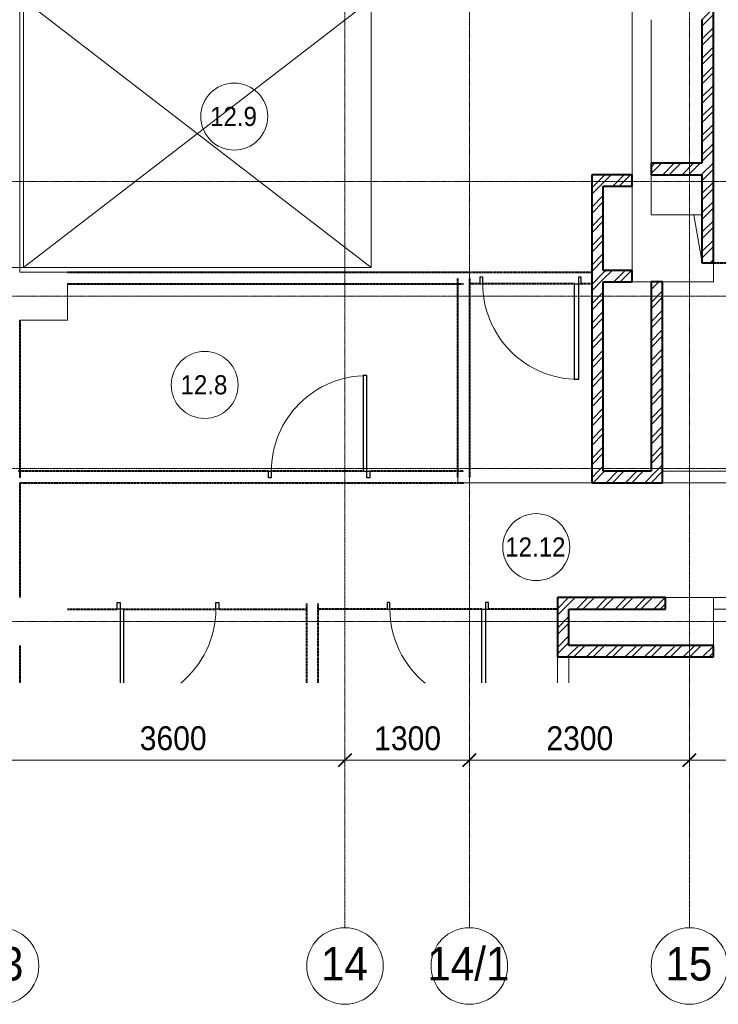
# Model space of a CAD drawing. Header units: millimetres. Extents: x 5617 to 98323, y 7718 to 171671.
# Tile 3 of 33: x 27578 to 34880, y 32499 to 42790. Entities that reach past the tile are written whole.
import ezdxf

# ---------------------------------------------------------------- set-up
doc = ezdxf.new("R2010")
doc.units = ezdxf.units.MM
for name, pattern in [('ADSK_Линия сетки', [25, 20, -2.5, 0, -2.5]), ('Линия сетки', [25, 20, -2.5, 0, -2.5]), ('Штрих_3_1_5_', [4.5, 3, -1.5]), ('Штриховая_ш3 п1_5', [4.5, 3, -1.5])]:
    doc.linetypes.add(name, pattern=pattern)
doc.layers.add('_Разделитель помещений_', color=4, linetype='Штриховая_ш3 п1_5', lineweight=40, true_color=0x00ffff)
for name, color, linetype, lineweight in [('Двери', 7, 'Continuous', 18), ('Каркас_Импост', 7, 'Continuous', 30), ('Марки помещений', 7, 'Continuous', 20), ('Оси', 7, 'Continuous', 9), ('Панель', 7, 'Continuous', 18), ('Перекрытия', 7, 'Continuous', 18), ('Проем', 7, 'Continuous', 18), ('Размеры', 7, 'Continuous', 9), ('Размеры-100', 7, 'Continuous', 9), ('Стены', 7, 'Continuous', 18), ('Стены разрез', 7, 'Continuous', 40)]:
    doc.layers.add(name, color=color, linetype=linetype, lineweight=lineweight)
doc.styles.add('Arial', font='arial.ttf', dxfattribs={"width": 0.9, "height": 250})
doc.styles.add('Arial_1', font='arial.ttf', dxfattribs={"width": 0.9, "height": 350})
doc.styles.add('Arial_3', font='arial.ttf', dxfattribs={"width": 0.9, "height": 200})
doc.dimstyles.new('Основной_2_5_мм', dxfattribs={"dimscale": 304.8, "dimtxt": 255.06485, "dimasz": 0.463911, "dimexe": 0.492126, "dimexo": 0.492126, "dimgap": 0.098425, "dimtad": 1, "dimdec": 0, "dimdsep": 46, "dimtxsty": 'Arial', "dimblk1": 'OBLIQUE', "dimblk2": 'OBLIQUE', "dimsah": 1, "dimcen": 0.09, "dimdle": 0.492126, "dimazin": 2, "dimtfac": 1, "dimtdec": 4, "dimtix": 1, "dimtmove": 0, "dimatfit": 3, "dimfxl": 1, "dimtvp": 1, "dimtolj": 1, "dimtzin": 0, "dimlwd": 20, "dimlwe": 20, "dimarcsym": 2})
pattern_1 = [(45, (0, 0), (-101.02788, 101.02788), []), (45, (67.35, 0), (-101.02788, 101.02788), [])]

# ---------------------------------------------------------------- blocks, each defined once
blk = doc.blocks.new('A_DOR_Door - Вн_1_Одинарная_1100x2100-2983685-МКСС_К2_L01_-1_000_ - зависимый 1')
at = {"layer": 'Двери', "color": 254, "lineweight": 30, "true_color": 0xcccccc}
for p, q in [((-530, 10), (-500, 10)), ((-530, -60), (-530, 10)), ((-500, 10), (-500, -60)), ((500, -60), (500, 10)), ((500, 10), (530, 10)), ((530, 10), (530, -60)), ((-500, -60), (-530, -60)), ((-500, -60), (-500, -1060)), ((-460, -60), (-500, -60)), ((-500, -60), (-500, -1060)), ((-460, -1060), (-460, -60)), ((530, -60), (500, -60)), ((-500, -1060), (-460, -1060))]:
    blk.add_line(p, q, dxfattribs=at)
at = {"layer": 'Двери', "color": 254, "lineweight": 9, "true_color": 0xe5e5e5}
blk.add_arc((-500, -60), 1000, 270, 0, dxfattribs=at)
blk = doc.blocks.new('A_DOR_Door - Вн_1_Одинарная_1100x2100-V1-МКСС_К2_L01_-1_000_ - зависимый 1')
at = {"layer": 'Двери', "color": 254, "lineweight": 30, "true_color": 0xcccccc}
for p, q in [((-530, 10), (-500, 10)), ((-530, -60), (-530, 10)), ((-500, 10), (-500, -60)), ((500, -60), (500, 10)), ((500, 10), (530, 10)), ((530, 10), (530, -60)), ((-500, -60), (-530, -60)), ((-500, -60), (-500, -832)), ((-460, -60), (-500, -60)), ((-500, -60), (-500, -832)), ((-460, -832), (-460, -60)), ((530, -60), (500, -60))]:
    blk.add_line(p, q, dxfattribs=at)
at = {"layer": 'Двери', "color": 254, "lineweight": 9, "true_color": 0xe5e5e5}
blk.add_arc((-500, -60), 1000, 309.3227, 0, dxfattribs=at)
blk = doc.blocks.new('A_DOR_Door - Вн_1_Одинарная_1100x2100-2983686-МКСС_К2_L01_-1_000_ - зависимый 1')
at = {"layer": 'Двери', "color": 254, "lineweight": 30, "true_color": 0xcccccc}
for p, q in [((-500, 60), (-500, 832)), ((-500, 60), (-500, 832)), ((-460, 832), (-460, 60)), ((-530, 60), (-530, -10)), ((-500, 60), (-530, 60)), ((-460, 60), (-500, 60)), ((-500, -10), (-500, 60)), ((530, 60), (500, 60)), ((500, 60), (500, -10)), ((530, -10), (530, 60)), ((-530, -10), (-500, -10)), ((500, -10), (530, -10))]:
    blk.add_line(p, q, dxfattribs=at)
at = {"layer": 'Двери', "color": 254, "lineweight": 9, "true_color": 0xe5e5e5}
blk.add_arc((-500, 60), 1000, 0, 50.6773, dxfattribs=at)
blk = doc.blocks.new('A_DOR_Door - Вн_1_Одинарная_1100x2100-2983684-МКСС_К2_L01_-1_000_ - зависимый 1')
at = {"layer": 'Двери', "color": 254, "lineweight": 30, "true_color": 0xcccccc}
for p, q in [((-500, 60), (-500, 1060)), ((-500, 1060), (-460, 1060)), ((-500, 60), (-500, 1060)), ((-460, 1060), (-460, 60)), ((-530, 60), (-530, -10)), ((-500, 60), (-530, 60)), ((-460, 60), (-500, 60)), ((-500, -10), (-500, 60)), ((530, 60), (500, 60)), ((500, 60), (500, -10)), ((530, -10), (530, 60)), ((-530, -10), (-500, -10)), ((500, -10), (530, -10))]:
    blk.add_line(p, q, dxfattribs=at)
at = {"layer": 'Двери', "color": 254, "lineweight": 9, "true_color": 0xe5e5e5}
blk.add_arc((-500, 60), 1000, 360, 90, dxfattribs=at)
blk = doc.blocks.new('135_SLK_K2_AR_rvt-1-МКСС_К2_L01_-1_000_ - зависимый 1')
at = {"layer": 'Стены разрез', "lineweight": 9, "true_color": 0xcccccc}
h = blk.add_hatch(dxfattribs=at)
h.set_pattern_fill('FP_2', color=254, style=0, pattern_type=2)
h.set_pattern_definition(pattern_1)
h.paths.add_polyline_path([(65000, 40250), (65000, 46070), (64880, 46070), (64880, 40250)])
h = blk.add_hatch(dxfattribs=at)
h.set_pattern_fill('FP_2', color=254, style=0, pattern_type=2)
h.set_pattern_definition(pattern_1)
h.paths.add_polyline_path([(64880, 41170), (64880, 41290), (64350, 41290), (64350, 41170)])
h = blk.add_hatch(dxfattribs=at)
h.set_pattern_fill('FP_2', color=254, style=0, pattern_type=2)
h.set_pattern_definition(pattern_1)
h.paths.add_polyline_path([(64150, 41050), (64150, 41170), (63730, 41170), (63730, 41050), (63850, 41050)])
h = blk.add_hatch(dxfattribs=at)
h.set_pattern_fill('FP_2', color=254, style=0, pattern_type=2)
h.set_pattern_definition(pattern_1)
h.paths.add_polyline_path([(63850, 38070), (63850, 41050), (63730, 41050), (63730, 38070)])
h = blk.add_hatch(dxfattribs=at)
h.set_pattern_fill('FP_2', color=254, style=0, pattern_type=2)
h.set_pattern_definition(pattern_1)
h.paths.add_polyline_path([(64150, 40050), (64150, 40170), (63850, 40170), (63850, 40050)])
h = blk.add_hatch(dxfattribs=at)
h.set_pattern_fill('FP_2', color=254, style=0, pattern_type=2)
h.set_pattern_definition(pattern_1)
h.paths.add_polyline_path([(64470, 38070), (64470, 40050), (64350, 40050), (64350, 38070)])
h = blk.add_hatch(dxfattribs=at)
h.set_pattern_fill('FP_2', color=254, style=0, pattern_type=2)
h.set_pattern_definition(pattern_1)
h.paths.add_polyline_path([(64470, 37950), (64470, 38070), (63730, 38070), (63730, 37950)])
h = blk.add_hatch(dxfattribs=at)
h.set_pattern_fill('FP_2', color=254, style=0, pattern_type=2)
h.set_pattern_definition(pattern_1)
h.paths.add_polyline_path([(63370, 36130), (63490, 36130), (63490, 36750), (63370, 36750)])
h = blk.add_hatch(dxfattribs=at)
h.set_pattern_fill('FP_2', color=254, style=0, pattern_type=2)
h.set_pattern_definition(pattern_1)
h.paths.add_polyline_path([(64500, 36630), (64500, 36750), (63490, 36750), (63490, 36630)])
h = blk.add_hatch(dxfattribs=at)
h.set_pattern_fill('FP_2', color=254, style=0, pattern_type=2)
h.set_pattern_definition(pattern_1)
h.paths.add_polyline_path([(65000, 36130), (65000, 36250), (63490, 36250), (63490, 36130)])
at = {"color": 254, "lineweight": 18, "true_color": 0xcccccc}
blk.add_line((64797, 40750), (64880, 40270), dxfattribs=at)
at = {"layer": '_Разделитель помещений_', "color": 7, "linetype": 'Штрих_3_1_5_', "true_color": 0xccffff}
for p, q in [((65000, 40250), (67550, 40250)), ((58250, 40150), (63730, 40150)), ((62330, 38010), (62330, 40090)), ((62450, 40090), (62450, 38010)), ((58250, 40030), (62390, 40030)), ((62560, 40030), (62450, 40030)), ((63550, 40030), (62590, 40030)), ((63730, 40030), (63620, 40030)), ((57750, 39650), (57750, 38000)), ((57750, 39650), (57750, 38000)), ((60350, 38070), (57730, 38070)), ((61340, 38070), (60380, 38070)), ((62390, 38070), (61410, 38070)), ((57750, 37950), (57750, 36750)), ((57750, 37950), (57750, 36750)), ((57750, 37950), (62390, 37950)), ((60750, 35858), (60750, 36690)), ((60870, 35858), (60870, 36690)), ((58250, 36630), (58770, 36630)), ((58840, 36630), (59800, 36630)), ((59830, 36630), (60750, 36630)), ((61590, 36630), (60870, 36630)), ((62580, 36630), (61620, 36630)), ((63370, 36630), (62650, 36630)), ((57750, 36250), (57750, 35858)), ((57750, 36250), (57750, 35858))]:
    blk.add_line(p, q, dxfattribs=at)
at = {"layer": 'Перекрытия', "color": 254, "true_color": 0xcccccc}
for p, q in [((64150, 41170), (64150, 43430)), ((64350, 42790), (64350, 41290)), ((64350, 41170), (64350, 40750)), ((64150, 40170), (64150, 41050)), ((64350, 40750), (64880, 40750)), ((65000, 40250), (65000, 40050)), ((57750, 40150), (62450, 40150)), ((62450, 40150), (62450, 37950)), ((64350, 40050), (64150, 40050)), ((65000, 40050), (64470, 40050)), ((62330, 40030), (58250, 40030)), ((58250, 40030), (58250, 39650)), ((62330, 37950), (62330, 40030)), ((58250, 39650), (57750, 39650)), ((57750, 39650), (57750, 38000)), ((57750, 37950), (57750, 36750)), ((63730, 37950), (62330, 37950)), ((65000, 36750), (64500, 36750)), ((65000, 36630), (65000, 36250)), ((57750, 36250), (57750, 35858))]:
    blk.add_line(p, q, dxfattribs=at)
at = {"layer": 'Стены', "color": 254, "true_color": 0xcccccc}
for p, q in [((64470, 38070), (67330, 38070)), ((67330, 37950), (64470, 37950)), ((65000, 36750), (66900, 36750)), ((65000, 36750), (65000, 36630)), ((66780, 36630), (65000, 36630)), ((63370, 35858), (63370, 36130)), ((63490, 36130), (63490, 35858))]:
    blk.add_line(p, q, dxfattribs=at)
at = {"layer": 'Стены разрез', "color": 254, "true_color": 0xcccccc}
for p, q in [((65000, 40250), (65000, 46070)), ((64880, 42790), (64880, 41290)), ((64880, 41290), (64350, 41290)), ((64350, 41290), (64350, 41170)), ((64150, 41170), (63730, 41170)), ((63730, 41170), (63730, 41050)), ((64150, 41050), (64150, 41170)), ((64350, 41170), (64880, 41170)), ((64880, 41170), (64880, 40250)), ((63730, 41050), (63730, 38070)), ((63850, 41050), (64150, 41050)), ((63850, 40170), (63850, 41050)), ((64880, 40250), (65000, 40250)), ((64150, 40170), (63850, 40170)), ((64150, 40050), (64150, 40170)), ((63850, 38070), (63850, 40050)), ((63850, 40050), (64150, 40050)), ((64350, 40050), (64350, 38070)), ((64470, 40050), (64350, 40050)), ((64470, 38070), (64470, 40050)), ((63730, 38070), (63730, 37950)), ((64350, 38070), (63850, 38070)), ((64470, 37950), (64470, 38070)), ((63730, 37950), (64470, 37950)), ((63370, 36750), (63370, 36130)), ((63490, 36750), (63370, 36750)), ((64500, 36750), (63490, 36750)), ((64500, 36630), (64500, 36750)), ((63490, 36250), (63490, 36630)), ((63490, 36630), (64500, 36630)), ((65000, 36250), (63490, 36250)), ((65000, 36130), (65000, 36250)), ((63370, 36130), (63490, 36130)), ((63490, 36130), (65000, 36130))]:
    blk.add_line(p, q, dxfattribs=at)
at = {"layer": 'Двери', "color": 254, "lineweight": 18, "true_color": 0xcccccc, "rotation": 180}
for name, p in [('A_DOR_Door - Вн_1_Одинарная_1100x2100-2983684-МКСС_К2_L01_-1_000_ - зависимый 1', (63090, 40090)), ('A_DOR_Door - Вн_1_Одинарная_1100x2100-2983685-МКСС_К2_L01_-1_000_ - зависимый 1', (60880, 38010)), ('A_DOR_Door - Вн_1_Одинарная_1100x2100-2983686-МКСС_К2_L01_-1_000_ - зависимый 1', (62120, 36690))]:
    blk.add_blockref(name, p, dxfattribs=at)
at = {"layer": 'Двери', "color": 254, "lineweight": 18, "true_color": 0xcccccc}
blk.add_blockref('A_DOR_Door - Вн_1_Одинарная_1100x2100-V1-МКСС_К2_L01_-1_000_ - зависимый 1', (59300, 36690), dxfattribs=at)
blk = doc.blocks.new('A_DOR_Gates - EXT_3_Sectional_3125x2800h-5363112-МКСС_К2_L01_-1_000_ - зависимый 1')
at = {"layer": 'Каркас_Импост', "color": 254, "lineweight": 5, "true_color": 0xcccccc}
for p, q in [((-1400, 125), (-1450, 125)), ((-1400, 125), (-1450, 125)), ((-1400, 25), (-1400, 125)), ((-1400, 25), (-1400, 125)), ((1450, 125), (1400, 125)), ((1400, 125), (1400, 25)), ((1450, 125), (1400, 125)), ((1400, 125), (1400, 25)), ((-1450, 25), (-1400, 25)), ((-1450, 25), (-1400, 25)), ((1400, 25), (1450, 25)), ((1400, 25), (1450, 25))]:
    blk.add_line(p, q, dxfattribs=at)
at = {"layer": 'Панель', "color": 254, "lineweight": 5, "true_color": 0xcccccc}
for p, q in [((-1400, 165), (1400, 165)), ((-1400, 125), (-1400, 165)), ((1400, 125), (-1400, 125)), ((1400, 165), (1400, 125))]:
    blk.add_line(p, q, dxfattribs=at)
at = {"layer": 'Проем', "color": 254, "lineweight": 5, "true_color": 0xcccccc}
for p, q in [((-1400, 3800), (1400, 165)), ((-1400, 165), (1400, 3800)), ((-1400, 3800), (1400, 3800)), ((-1400, 125), (-1400, 3800)), ((1400, 3800), (1400, 125))]:
    blk.add_line(p, q, dxfattribs=at)
blk = doc.blocks.new('135_SLK_K2_AR_FCD_rvt-1-МКСС_К2_L01_-1_000_ - зависимый 1')
at = {"layer": 'Двери', "color": 254, "lineweight": 5, "true_color": 0xcccccc, "rotation": 270}
blk.add_blockref('A_DOR_Gates - EXT_3_Sectional_3125x2800h-5363112-МКСС_К2_L01_-1_000_ - зависимый 1', (57625, 41600), dxfattribs=at)
blk = doc.blocks.new('Ось сетки - Круг_Ø8 мм-6577-МКСС_К2_L01_-1_000_ - зависимый 1')
at = {"layer": 'Оси', "lineweight": 20}
for start, end in [(360, 180), (180, 360)]:
    blk.add_arc((0, 0), 4, start, end, dxfattribs=at)
blk = doc.blocks.new('050_Марка_Помещение - Номер-620969-МКСС_К2_L01_-1_000_ - зависимый 1')
at = {"layer": 'Марки помещений'}
blk.add_circle((0, 0), 3.5, dxfattribs=at)
blk = doc.blocks.new('DIMBLOCK10-МКСС_К2_L01_-1_000_ - зависимый 1')
at = {"layer": 'Размеры-100', "lineweight": 20, "transparency": 16777216}
for p, q in [((30978, 35050), (30978, 35200)), ((32278, 35050), (32278, 35200)), ((30828, 35050), (32278, 35050)), ((30978, 35050), (30978, 35000)), ((32278, 35050), (32278, 35000))]:
    blk.add_line(p, q, dxfattribs=at)
at = {"layer": 'Размеры-100', "lineweight": 40, "transparency": 16777216}
for p, q in [((30978, 35050), (31049, 35121)), ((32278, 35050), (32349, 35121)), ((30978, 35050), (30907, 34980)), ((32278, 35050), (32207, 34980))]:
    blk.add_line(p, q, dxfattribs=at)
at = {"layer": 'Размеры-100', "color": 0, "lineweight": 20, "transparency": 16777216, "insert": (31283, 35405), "char_height": 250, "width": 828.76, "attachment_point": 1, "line_spacing_factor": 0.941778, "style": 'Arial'}
blk.add_mtext('1300', dxfattribs=at)
blk = doc.blocks.new('_Oblique')
at = {"color": 0, "linetype": 'ByBlock', "lineweight": -2}
blk.add_line((-0.5, -0.5), (0.5, 0.5), dxfattribs=at)
blk = doc.blocks.new('DIMBLOCK11-МКСС_К2_L01_-1_000_ - зависимый 1')
at = {"layer": 'Размеры-100', "lineweight": 20, "transparency": 16777216}
for p, q in [((32278, 35050), (32278, 35200)), ((34578, 35050), (34578, 35200)), ((32278, 35050), (34578, 35050)), ((32278, 35050), (32278, 35000)), ((34578, 35050), (34578, 35000))]:
    blk.add_line(p, q, dxfattribs=at)
at = {"layer": 'Размеры-100', "lineweight": 40, "transparency": 16777216}
for p, q in [((32278, 35050), (32349, 35121)), ((34578, 35050), (34649, 35121)), ((32278, 35050), (32207, 34980)), ((34578, 35050), (34507, 34980))]:
    blk.add_line(p, q, dxfattribs=at)
at = {"layer": 'Размеры-100', "color": 0, "lineweight": 20, "transparency": 16777216, "insert": (33083, 35405), "char_height": 250, "width": 828.76, "attachment_point": 1, "line_spacing_factor": 0.941778, "style": 'Arial'}
blk.add_mtext('2300', dxfattribs=at)
blk = doc.blocks.new('DIMBLOCK12-МКСС_К2_L01_-1_000_ - зависимый 1')
at = {"layer": 'Размеры-100', "lineweight": 20, "transparency": 16777216}
for p, q in [((34578, 35050), (34578, 35200)), ((38178, 35050), (38178, 35200)), ((34578, 35050), (38178, 35050)), ((34578, 35050), (34578, 35000)), ((38178, 35050), (38178, 35000))]:
    blk.add_line(p, q, dxfattribs=at)
at = {"layer": 'Размеры-100', "lineweight": 40, "transparency": 16777216}
for p, q in [((34578, 35050), (34649, 35121)), ((38178, 35050), (38249, 35121)), ((34578, 35050), (34507, 34980)), ((38178, 35050), (38107, 34980))]:
    blk.add_line(p, q, dxfattribs=at)
at = {"layer": 'Размеры-100', "color": 0, "lineweight": 20, "transparency": 16777216, "insert": (36033, 35405), "char_height": 250, "width": 828.76, "attachment_point": 1, "line_spacing_factor": 0.941778, "style": 'Arial'}
blk.add_mtext('3600', dxfattribs=at)
blk = doc.blocks.new('DIMBLOCK16-МКСС_К2_L01_-1_000_ - зависимый 1')
at = {"layer": 'Размеры-100', "lineweight": 20, "transparency": 16777216}
for p, q in [((27378, 35050), (27378, 35200)), ((30978, 35050), (30978, 35200)), ((27228, 35050), (31128, 35050)), ((27378, 35050), (27378, 35000)), ((30978, 35050), (30978, 35000))]:
    blk.add_line(p, q, dxfattribs=at)
at = {"layer": 'Размеры-100', "lineweight": 40, "transparency": 16777216}
for p, q in [((27378, 35050), (27449, 35121)), ((30978, 35050), (31049, 35121)), ((27378, 35050), (27307, 34980)), ((30978, 35050), (30907, 34980))]:
    blk.add_line(p, q, dxfattribs=at)
at = {"layer": 'Размеры-100', "color": 0, "lineweight": 20, "transparency": 16777216, "insert": (28833, 35405), "char_height": 250, "width": 828.76, "attachment_point": 1, "line_spacing_factor": 0.941778, "style": 'Arial'}
blk.add_mtext('3600', dxfattribs=at)

msp = doc.modelspace()

# ---------------------------------------------------------------- linework, layer by layer
at = {"layer": 'Оси', "linetype": 'Линия сетки'}
for p, q in [((30978, 33299), (30978, 48550)), ((32278, 33299), (32278, 48550)), ((34578, 33299), (34578, 48550))]:
    msp.add_line(p, q, dxfattribs=at)
at = {"layer": 'Оси', "linetype": 'ADSK_Линия сетки'}
for p, q in [((45428, 41100), (23258.1, 41100)), ((45428, 39900), (23258.1, 39900)), ((45428, 38100), (23258.1, 38100)), ((45428, 36500), (23258.1, 36500))]:
    msp.add_line(p, q, dxfattribs=at)

# ---------------------------------------------------------------- block references
at = {"lineweight": 5}
for name in ['135_SLK_K2_AR_FCD_rvt-1-МКСС_К2_L01_-1_000_ - зависимый 1', '135_SLK_K2_AR_rvt-1-МКСС_К2_L01_-1_000_ - зависимый 1']:
    msp.add_blockref(name, (-30172, 0), dxfattribs=at)
at = {"layer": 'Марки помещений', "xscale": 99.99999999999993, "yscale": 99.99999999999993, "zscale": 99.99999999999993}
for p in [(29820.2, 41777.5), (29511.3, 38972.2), (32976.5, 37277.1)]:
    msp.add_blockref('050_Марка_Помещение - Номер-620969-МКСС_К2_L01_-1_000_ - зависимый 1', p, dxfattribs=at)
at = {"layer": 'Оси', "lineweight": 20, "xscale": 99.99999999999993, "yscale": 99.99999999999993, "zscale": 99.99999999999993}
for p in [(27378, 32899), (30978, 32899), (32278, 32899), (34578, 32899)]:
    msp.add_blockref('Ось сетки - Круг_Ø8 мм-6577-МКСС_К2_L01_-1_000_ - зависимый 1', p, dxfattribs=at)

# ---------------------------------------------------------------- texts
at = {"layer": 'Марки помещений', "lineweight": 9, "char_height": 200, "attachment_point": 1, "style": 'Arial_3'}
for s, insert, width in [('12.9', (29568.4, 41879.2), 606.076), ('12.8', (29259.5, 39074), 606.076), ('12.12', (32653.2, 37378.8), 779.24)]:
    msp.add_mtext(s, dxfattribs=dict(at, insert=insert, width=width))
at = {"layer": 'Оси', "char_height": 350, "attachment_point": 1, "style": 'Arial_1'}
for s, insert, width in [('13', (27127.5, 33098), 606.076), ('14', (30727.5, 33098), 606.076), ('14/1', (31839.8, 33098), 1060.633), ('15', (34327.5, 33098), 606.076)]:
    msp.add_mtext(s, dxfattribs=dict(at, insert=insert, width=width))

# ---------------------------------------------------------------- dimensions: what is measured, and where the dimension line sits
at = {"layer": 'Размеры', "lineweight": 20}
for base, p1, p2, override, picture, middle in [((30978, 35050.5), (27378, 35150.5), (30978, 35150.5), {"dimpost": '<>', "dimfxl": 3600}, 'DIMBLOCK16-МКСС_К2_L01_-1_000_ - зависимый 1', (29178, 35208.2)), ((32278, 35050.5), (30978, 35150.5), (32278, 35150.5), {"dimpost": '<>', "dimfxl": 1300}, 'DIMBLOCK10-МКСС_К2_L01_-1_000_ - зависимый 1', (31628, 35208.2)), ((34578, 35050.5), (32278, 35150.5), (34578, 35150.5), {"dimpost": '<>', "dimfxl": 2300}, 'DIMBLOCK11-МКСС_К2_L01_-1_000_ - зависимый 1', (33428, 35208.2)), ((38178, 35050.5), (34578, 35150.5), (38178, 35150.5), {"dimpost": '<>', "dimfxl": 3600}, 'DIMBLOCK12-МКСС_К2_L01_-1_000_ - зависимый 1', (36378, 35208.2))]:
    dim = msp.add_linear_dim(base=base, p1=p1, p2=p2, dimstyle='Основной_2_5_мм', override=override, dxfattribs=at)
    dim.commit()
    dim.dimension.update_dxf_attribs({"geometry": picture, "text_midpoint": middle})

doc.saveas('drawing.dxf')
